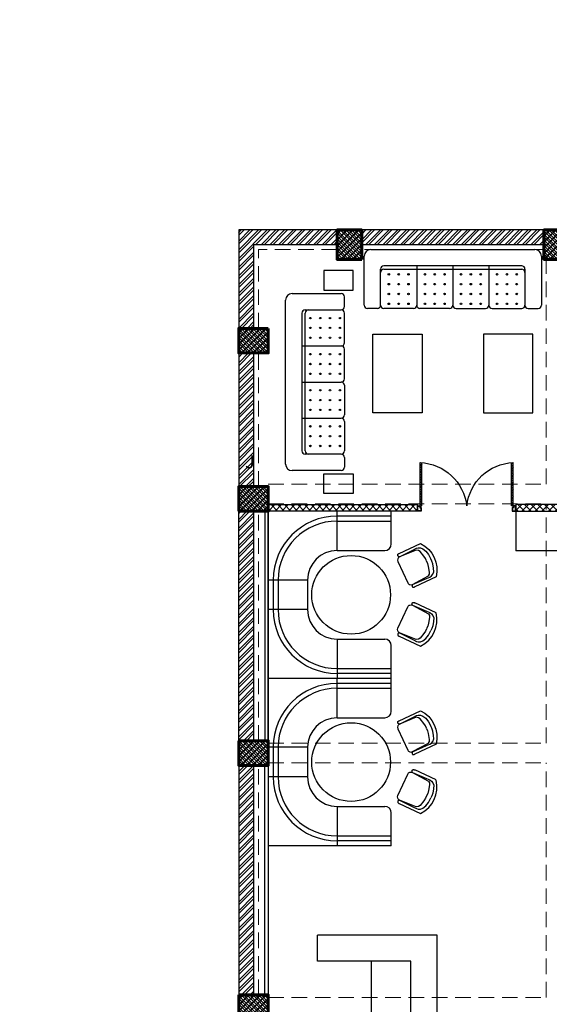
# Model space of a CAD drawing. Header units: inches. Extents: x 113025 to 158499, y 12149 to 30915.
# Tile 125 of 167: x 124551 to 124874, y 29021 to 29621. Entities that reach past the tile are written whole.
import ezdxf

# ---------------------------------------------------------------- set-up
doc = ezdxf.new("R2010")
doc.units = ezdxf.units.IN
doc.header["$MEASUREMENT"] = 0
doc.linetypes.add('HIDDEN', pattern=[0.375, 0.25, -0.125])
doc.layers.add('PD_025_TEXT', color=61, linetype='Continuous')
doc.layers.add('PD_BASE', color=8, linetype='Continuous', transparency=0.5)
for name, color, linetype, lineweight in [('PD_COLUMN', 2, 'Continuous', 60), ('PD_HATCH', 45, 'Continuous', 9), ('PP-SPRINKLER PIPE', 1, 'Continuous', 0)]:
    doc.layers.add(name, color=color, linetype=linetype, lineweight=lineweight)
doc.styles.add('style1', font='arial.ttf', dxfattribs={"height": 500})
pattern_1 = [(45, (268611.2745, 47371.9895), (-1.767766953, 1.767766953), []), (135, (268611.2745, 47371.9895), (-1.767766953, -1.767766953), [])]

# ---------------------------------------------------------------- blocks, each defined once
blk = doc.blocks.new('columns2')
at = {"layer": 'PD_HATCH'}
h = blk.add_hatch(dxfattribs=at)
h.set_pattern_fill('ANSI37', color=256, scale=20)
h.paths.add_polyline_path([(387, -250), (387, -268), (369, -268), (369, -250)])
h.paths.add_polyline_path([(18, 0), (18, -15), (0, -15), (0, 0)])
h.paths.add_polyline_path([(18, -828), (18, -813), (0, -813), (0, -828)])
h.paths.add_polyline_path([(201, -870), (186, -870), (186, -888), (201, -888)])
h.paths.add_polyline_path([(570, -870), (555, -870), (555, -888), (570, -888)])
h.paths.add_polyline_path([(754.5, -870), (739.5, -870), (739.5, -888), (754.5, -888)])
h.paths.add_polyline_path([(934.5, -870), (919.5, -870), (919.5, -888), (934.5, -888)])
h.paths.add_polyline_path([(385.5, -870), (370.5, -870), (370.5, -888), (385.5, -888)])
h.paths.add_polyline_path([(201, 42), (186, 42), (186, 60), (201, 60)])
h.paths.add_polyline_path([(387, -578), (387, -560), (369, -560), (369, -578)])
h.paths.add_polyline_path([(1116, -731.5), (1116, -716.5), (1098, -716.5), (1098, -731.5)])
h.paths.add_polyline_path([(1116, -111.5), (1116, -96.5), (1098, -96.5), (1098, -111.5)])
h.paths.add_polyline_path([(1116, -561.5), (1116, -576.5), (1098, -576.5), (1098, -561.5)])
h.paths.add_polyline_path([(1116, -251.5), (1116, -266.5), (1098, -266.5), (1098, -251.5)])
h.paths.add_polyline_path([(0, -731.5), (0, -716.5), (18, -716.5), (18, -731.5)])
h.paths.add_polyline_path([(0, -111.5), (0, -96.5), (18, -96.5), (18, -111.5)])
h.paths.add_polyline_path([(0, -406.5), (0, -421.5), (18, -421.5), (18, -406.5)])
h.paths.add_polyline_path([(0, -561.5), (0, -576.5), (18, -576.5), (18, -561.5)])
h.paths.add_polyline_path([(0, -251.5), (0, -266.5), (18, -266.5), (18, -251.5)])
h.paths.add_polyline_path([(993, -111.5), (993, -99.5), (984, -99.5), (984, -111.5)])
h.paths.add_polyline_path([(993, -189.5), (993, -201.5), (984, -201.5), (984, -189.5)])
h.paths.add_polyline_path([(903, -111.5), (903, -99.5), (912, -99.5), (912, -111.5)])
h.paths.add_polyline_path([(903, -189.5), (903, -201.5), (912, -201.5), (912, -189.5)])
h.paths.add_polyline_path([(75, -870), (60, -870), (60, -888), (75, -888)])
h.paths.add_polyline_path([(1116, -870), (1101, -870), (1101, -888), (1116, -888)])
h.paths.add_polyline_path([(75, 42), (60, 42), (60, 60), (75, 60)])
h.paths.add_polyline_path([(570, 42), (555, 42), (555, 60), (570, 60)])
h.paths.add_polyline_path([(754.5, 42), (739.5, 42), (739.5, 60), (754.5, 60)])
h.paths.add_polyline_path([(934.5, 42), (919.5, 42), (919.5, 60), (934.5, 60)])
h.paths.add_polyline_path([(385.5, 42), (370.5, 42), (370.5, 60), (385.5, 60)])
h.paths.add_polyline_path([(1116, 42), (1101, 42), (1101, 60), (1116, 60)])
h.paths.add_polyline_path([(738, -250), (738, -268), (756, -268), (756, -250)])
h.paths.add_polyline_path([(756, -578), (756, -560), (738, -560), (738, -578)])
at = {"layer": 'PD_COLUMN'}
for points in [[(75, 42), (60, 42), (60, 60), (75, 60)], [(201, 42), (186, 42), (186, 60), (201, 60)], [(18, 0), (18, -15), (0, -15), (0, 0)], [(0, -111.5), (0, -96.5), (18, -96.5), (18, -111.5)], [(0, -251.5), (0, -266.5), (18, -266.5), (18, -251.5)], [(0, -406.5), (0, -421.5), (18, -421.5), (18, -406.5)]]:
    blk.add_lwpolyline(points, close=True, dxfattribs=at)
at = {"layer": 'PD_HATCH', "linetype": 'HIDDEN', "ltscale": 38}
for p, q in [((60, 60), (0, 60)), ((0, 0), (0, 60)), ((186, 60), (75, 60)), ((12, 0), (12, 48)), ((60, 48), (12, 48)), ((186, 48), (75, 48)), ((187.5, -95), (187.5, 42)), ((0, -96.5), (0, -15)), ((12, -96.5), (12, -15)), ((18, -95), (187.5, -95)), ((18, -107), (187.5, -107)), ((187.5, -253), (187.5, -107)), ((0, -251.5), (0, -111.5)), ((12, -251.5), (12, -111.5)), ((18, -253), (187.5, -253)), ((0, -406.5), (0, -266.5)), ((12, -406.5), (12, -266.5)), ((18, -265), (187.5, -265)), ((187.5, -408), (187.5, -265)), ((18, -408), (187.5, -408))]:
    blk.add_line(p, q, dxfattribs=at)
blk = doc.blocks.new('door')
h = blk.add_hatch()
h.set_pattern_fill('ANSI31', color=251, scale=10, style=0)
h.set_pattern_definition([(45, (10752.127, -6120.4824), (-0.883883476, 0.883883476), [])])
edge = h.paths.add_edge_path()
edge.add_arc((-14403.84, -18781.42), 31.42, 180, 182.3452)
edge.add_line((-14435.23, -18782.7), (-14403.84, -18782.7))
edge.add_line((-14403.84, -18782.7), (-14403.84, -18781.42))
edge.add_line((-14403.84, -18781.42), (-14435.26, -18781.42))
h = blk.add_hatch()
h.set_pattern_fill('ANSI31', color=251, scale=10, style=0)
h.set_pattern_definition([(45, (10752.127, -6123.4768), (-0.883883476, 0.883883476), [])])
edge = h.paths.add_edge_path()
edge.add_arc((-14403.84, -18848.7), 31.42, 177.6548, 180, ccw=False)
edge.add_line((-14435.23, -18847.41), (-14403.84, -18847.41))
edge.add_line((-14403.84, -18847.41), (-14403.84, -18848.7))
edge.add_line((-14403.84, -18848.7), (-14435.26, -18848.7))
at = {"color": 251}
for p, q in [((-14403.84, -18781.42), (-14435.26, -18781.42)), ((-14403.84, -18780.13), (-14403.84, -18782.7)), ((-14403.84, -18782.7), (-14435.23, -18782.7)), ((-14403.84, -18848.7), (-14435.26, -18848.7)), ((-14403.84, -18847.41), (-14435.23, -18847.41)), ((-14403.84, -18849.98), (-14403.84, -18847.41))]:
    blk.add_line(p, q, dxfattribs=at)
for points in [[(-14399.98, -18782.06), (-14399.98, -18779.49), (-14403.84, -18779.49), (-14403.84, -18781.42), (-14402.55, -18781.42), (-14402.55, -18782.06), (-14399.98, -18782.06)], [(-14399.98, -18848.05), (-14399.98, -18850.62), (-14403.84, -18850.62), (-14403.84, -18848.7), (-14402.55, -18848.7), (-14402.55, -18848.05), (-14399.98, -18848.05)]]:
    blk.add_lwpolyline(points, dxfattribs=at)
for points in [[(-14400.24, -18781.8), (-14400.24, -18779.74), (-14403.58, -18779.74), (-14403.58, -18781.16), (-14402.3, -18781.16), (-14402.3, -18781.8)], [(-14400.24, -18848.31), (-14400.24, -18850.37), (-14403.58, -18850.37), (-14403.58, -18848.95), (-14402.3, -18848.95), (-14402.3, -18848.31)]]:
    blk.add_lwpolyline(points, close=True, dxfattribs=at)
for centre, radius, start, end in [((-14399.51, -18779.61), 35.79, 182.88485, 263.05391), ((-14399.87, -18850.35), 35.42, 96.42582, 177.32942)]:
    blk.add_arc(centre, radius, start, end, dxfattribs=at)
blk = doc.blocks.new('A$C57124B3B')
at = {"color": 251}
for p, q in [((46, 504), (46, 109)), ((665, 109), (665, 506))]:
    blk.add_line(p, q, dxfattribs=at)
for points in [[(100, 525), (95, 530), (90, 534), (86, 537), (82, 539), (78, 541), (75, 542), (71, 542), (68, 542), (66, 541), (63, 541), (61, 540), (59, 539), (57, 538), (55, 537), (54, 535), (52, 534), (51, 532), (50, 529), (49, 526), (48, 522), (47, 516), (46, 509), (46, 506)], [(100, 525), (92, 265), (90, 207), (95, 175), (111, 140), (143, 111), (197, 86), (269, 70), (318, 65), (357, 65)], [(610, 525), (619, 265), (621, 207), (615, 175), (599, 140), (568, 111), (513, 86), (441, 70), (392, 65), (354, 65)], [(610, 525), (615, 530), (620, 534), (624, 537), (629, 539), (632, 541), (636, 542), (639, 542), (642, 542), (645, 541), (647, 541), (650, 540), (652, 539), (653, 538), (655, 537), (657, 535), (658, 534), (659, 532), (660, 529), (662, 526), (663, 522), (664, 516), (664, 509), (665, 506)]]:
    blk.add_lwpolyline(points, dxfattribs=at)
blk.add_lwpolyline([(353, 144), (310, 144), (260, 151), (165, 175), (136, 193), (116, 221), (100, 522, -0.429937), (157, 583), (553, 583, -0.429937), (610, 522), (594, 221), (575, 193), (545, 175), (450, 151), (401, 144), (357, 144)], format="xyb", dxfattribs=at)
blk.add_arc((355, 499), 498, 231.563, 308.437, dxfattribs=at)
blk = doc.blocks.new('FIXEDSEATING012')
at = {"color": 251}
for p, q in [((0, 0), (0, -102)), ((75, 0), (0, 0)), ((42, -24), (42, 0)), ((75, -3), (75, 0)), ((75, -3), (42, -3)), ((42, -6), (75, -6)), ((75, -20), (75, -3)), ((42, -24), (71, -24)), ((24, -42), (0, -42)), ((3, -42), (3, -60)), ((6, -42), (6, -60)), ((24, -42), (24, -60)), ((24, -60), (0, -60)), ((42, -78), (71, -78)), ((42, -78), (42, -102)), ((75, -102), (75, -82)), ((42, -96), (75, -96)), ((75, -102), (0, -102)), ((75, -99), (42, -99))]:
    blk.add_line(p, q, dxfattribs=at)
blk.add_circle((50.51, -51), 24, dxfattribs=at)
for centre, radius, start, end in [((42, -42), 39, 90, 180), ((42, -42), 36, 90, 180), ((42, -42), 18, 90, 180), ((71, -20), 4, 270, 0), ((42, -60), 39, 180, 270), ((42, -60), 36, 180, 270), ((42, -60), 18, 180, 270), ((71, -82), 4, 0, 90)]:
    blk.add_arc(centre, radius, start, end, dxfattribs=at)
at = {"color": 251, "extrusion": (0, 0, -1), "yscale": 0.03640297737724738, "zscale": -0.03640297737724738}
for p, xscale, rotation in [((-95.77, -16.47), 0.03640297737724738, 245), ((-95.77, -85.53), -0.03640297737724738, 295)]:
    blk.add_blockref('A$C57124B3B', p, dxfattribs=dict(at, xscale=xscale, rotation=rotation))
blk = doc.blocks.new('ghfhgfh')
at = {"color": 251}
for p, q in [((133107.64, 19586.52), (133207.64, 19586.52)), ((133103.64, 19552.52), (133103.64, 19582.52)), ((133211.64, 19582.52), (133211.64, 19552.52)), ((133211.64, 19582.52), (133211.64, 19552.52)), ((133113.64, 19552.52), (133113.64, 19574.52)), ((133199.64, 19576.52), (133115.64, 19576.52)), ((133115.64, 19574.52), (133199.64, 19574.52)), ((133135.64, 19576.52), (133135.64, 19552.52)), ((133157.64, 19576.52), (133157.64, 19552.52)), ((133179.64, 19576.52), (133179.64, 19552.52)), ((133201.64, 19574.52), (133201.64, 19552.52)), ((133111.64, 19550.52), (133105.64, 19550.52)), ((133133.64, 19550.52), (133115.64, 19550.52)), ((133155.64, 19550.52), (133137.64, 19550.52)), ((133159.64, 19550.52), (133177.64, 19550.52)), ((133181.64, 19550.52), (133199.64, 19550.52)), ((133203.64, 19550.52), (133209.64, 19550.52))]:
    blk.add_line(p, q, dxfattribs=at)
for centre in [(133118.64, 19571.38), (133124.64, 19571.38), (133130.64, 19571.38), (133140.64, 19571.38), (133146.64, 19571.38), (133152.64, 19571.38), (133162.64, 19571.38), (133168.64, 19571.38), (133174.64, 19571.38), (133184.64, 19571.38), (133190.64, 19571.38), (133196.64, 19571.38), (133118.64, 19565.38), (133124.64, 19565.38), (133130.64, 19565.38), (133140.64, 19565.38), (133146.64, 19565.38), (133152.64, 19565.38), (133162.64, 19565.38), (133168.64, 19565.38), (133174.64, 19565.38), (133184.64, 19565.38), (133190.64, 19565.38), (133196.64, 19565.38), (133118.64, 19559.38), (133124.64, 19559.38), (133130.64, 19559.38), (133140.64, 19559.38), (133146.64, 19559.38), (133152.64, 19559.38), (133162.64, 19559.38), (133168.64, 19559.38), (133174.64, 19559.38), (133184.64, 19559.38), (133190.64, 19559.38), (133196.64, 19559.38), (133118.64, 19553.38), (133124.64, 19553.38), (133130.64, 19553.38), (133140.64, 19553.38), (133146.64, 19553.38), (133152.64, 19553.38), (133162.64, 19553.38), (133168.64, 19553.38), (133174.64, 19553.38), (133184.64, 19553.38), (133190.64, 19553.38), (133196.64, 19553.38)]:
    blk.add_circle(centre, 0.442, dxfattribs=at)
for centre, radius, start, end in [((133107.64, 19582.52), 4, 90, 180), ((133207.64, 19582.52), 4, 0, 90), ((133115.64, 19574.52), 2, 90, 180), ((133115.64, 19572.52), 2, 90, 180), ((133199.64, 19574.52), 2, 0, 90), ((133199.64, 19572.52), 2, 0, 90), ((133105.64, 19552.52), 2, 180, 270), ((133111.64, 19552.52), 2, 270, 0), ((133115.64, 19552.52), 2, 180, 270), ((133133.64, 19552.52), 2, 270, 0), ((133137.64, 19552.52), 2, 180, 270), ((133155.64, 19552.52), 2, 270, 0), ((133159.64, 19552.52), 2, 180, 270), ((133177.64, 19552.52), 2, 270, 0), ((133181.64, 19552.52), 2, 180, 270), ((133199.64, 19552.52), 2, 270, 0), ((133203.64, 19552.52), 2, 180, 270), ((133209.64, 19552.52), 2, 270, 0)]:
    blk.add_arc(centre, radius, start, end, dxfattribs=at)
blk = doc.blocks.new('FIRST FLOOR AR PLAN')
at = {"layer": 'PD_BASE'}
h = blk.add_hatch(dxfattribs=at)
h.set_pattern_fill('ANSI32', color=256, scale=10)
h.set_pattern_definition([(45, (123173.841, 20768.249), (-2.65165, 2.65165), []), (45, (123175.6088, 20768.249), (-2.65165, 2.65165), [])])
h.paths.add_polyline_path([(123176.99, 20811), (123167.99, 20811), (123167.99, 20729.5), (123176.99, 20729.5)])
h.paths.add_polyline_path([(123538.49, 20663.5), (123368.99, 20663.5), (123368.99, 20654.5), (123538.49, 20654.5)])
h.paths.add_polyline_path([(123722.99, 20663.5), (123553.49, 20663.5), (123553.49, 20654.5), (123722.99, 20654.5)])
h.paths.add_polyline_path([(123176.99, 21527.5), (123167.99, 21527.5), (123167.99, 21446), (123176.99, 21446)])
h.paths.add_polyline_path([(123176.99, 21431), (123167.99, 21431), (123167.99, 21291), (123176.99, 21291)])
h.paths.add_polyline_path([(123176.99, 21276), (123167.99, 21276), (123167.99, 21136), (123176.99, 21136)])
h.paths.add_polyline_path([(123176.99, 21121), (123167.99, 21121), (123167.99, 20981), (123176.99, 20981)])
h.paths.add_polyline_path([(123176.99, 20966), (123167.99, 20966), (123167.99, 20826), (123176.99, 20826)])
h.paths.add_polyline_path([(124268.99, 21602.5), (124102.49, 21602.5), (124102.49, 21593.5), (124268.99, 21593.5)])
h.paths.add_polyline_path([(124087.49, 21602.5), (123922.49, 21602.5), (123922.49, 21593.5), (124087.49, 21593.5)])
h.paths.add_polyline_path([(123907.49, 21602.5), (123737.99, 21602.5), (123737.99, 21593.5), (123907.49, 21593.5)])
h.paths.add_polyline_path([(123722.99, 21602.5), (123553.49, 21602.5), (123553.49, 21593.5), (123722.99, 21593.5)])
h.paths.add_polyline_path([(123353.99, 21602.5), (123242.99, 21602.5), (123242.99, 21593.5), (123353.99, 21593.5)])
h.paths.add_polyline_path([(123227.99, 21602.5), (123167.99, 21602.5), (123167.99, 21542.5), (123176.99, 21542.5), (123176.99, 21593.5), (123227.99, 21593.5)])
h.paths.add_polyline_path([(123176.99, 20714.5), (123167.99, 20714.5), (123167.99, 20654.5), (123227.99, 20654.5), (123227.99, 20663.5), (123176.99, 20663.5)])
h.paths.add_polyline_path([(123353.99, 20663.5), (123242.99, 20663.5), (123242.99, 20654.5), (123353.99, 20654.5)])
h.paths.add_polyline_path([(123762.74, 20663.5), (123737.99, 20663.5), (123737.99, 20654.5), (123762.74, 20654.5)])
h.paths.add_polyline_path([(123907.49, 20663.5), (123882.74, 20663.5), (123882.74, 20654.5), (123907.49, 20654.5)])
h.paths.add_polyline_path([(123944.99, 20663.5), (123922.49, 20663.5), (123922.49, 20654.5), (123944.99, 20654.5)])
h.paths.add_polyline_path([(124087.49, 20663.5), (124064.99, 20663.5), (124064.99, 20654.5), (124087.49, 20654.5)])
h.paths.add_polyline_path([(124124.99, 20663.5), (124102.49, 20663.5), (124102.49, 20654.5), (124124.99, 20654.5)])
h.paths.add_polyline_path([(124268.99, 20663.5), (124244.99, 20663.5), (124244.99, 20654.5), (124268.99, 20654.5)])
h.paths.add_polyline_path([(124283.99, 20672.5), (124274.99, 20672.5)])
h.paths.add_polyline_path([(124283.99, 20811), (124274.99, 20811), (124274.99, 20672.5), (124283.99, 20672.5)])
h.paths.add_polyline_path([(124283.99, 20966), (124274.99, 20966), (124274.99, 20826), (124283.99, 20826)])
h.paths.add_polyline_path([(124283.99, 21276), (124274.99, 21276), (124274.99, 20981), (124283.99, 20981)])
h.paths.add_polyline_path([(124283.99, 21584.5), (124274.99, 21584.5), (124274.99, 21446), (124283.99, 21446)])
h.paths.add_polyline_path([(124265.99, 21443), (124160.99, 21443), (124160.99, 21434), (124265.99, 21434)])
h.paths.add_polyline_path([(124160.99, 21431), (124151.99, 21431), (124151.99, 21353), (124160.99, 21353)])
h.paths.add_polyline_path([(124151.99, 21443), (124079.99, 21443), (124079.99, 21434), (124151.99, 21434)])
h.paths.add_polyline_path([(124079.99, 21431), (124070.99, 21431), (124070.99, 21353), (124079.99, 21353)])
h.paths.add_polyline_path([(124070.99, 21443), (123989.99, 21443), (123989.99, 21341), (124016.99, 21341), (124016.99, 21350), (123998.99, 21350), (123998.99, 21434), (124070.99, 21434)])
h.paths.add_polyline_path([(124070.99, 21350), (124052.99, 21350), (124052.99, 21341), (124070.99, 21341)], flags=17)
h.paths.add_polyline_path([(124097.99, 21350), (124079.99, 21350), (124079.99, 21341), (124097.99, 21341)])
h.paths.add_polyline_path([(124151.99, 21350), (124133.99, 21350), (124133.99, 21341), (124151.99, 21341)])
h.paths.add_polyline_path([(124160.99, 21341), (124151.99, 21341), (124151.99, 21278), (124160.99, 21278)])
h.paths.add_polyline_path([(124283.99, 21292), (124274.99, 21292), (124274.99, 21291), (124283.99, 21291)])
h.paths.add_polyline_path([(124283.99, 21431), (124274.99, 21431), (124274.99, 21412), (124283.99, 21412)])
h.paths.add_polyline_path([(123405.74, 21593.5), (123405.74, 21602.5), (123368.99, 21602.5), (123368.99, 21593.5)])
h.paths.add_polyline_path([(123501.74, 21602.5), (123501.74, 21593.5), (123538.49, 21593.5), (123538.49, 21602.5)])
h = blk.add_hatch(dxfattribs=at)
h.set_pattern_fill('ANSI37', color=256, scale=20)
h.set_pattern_definition(pattern_1)
h.paths.add_polyline_path([(123242.99, 21602.5), (123227.99, 21602.5), (123227.99, 21584.5), (123242.99, 21584.5)])
h = blk.add_hatch(dxfattribs=at)
h.set_pattern_fill('ANSI37', color=256, scale=20)
h.set_pattern_definition(pattern_1)
h.paths.add_polyline_path([(123368.99, 21602.5), (123353.99, 21602.5), (123353.99, 21584.5), (123368.99, 21584.5)])
h = blk.add_hatch(dxfattribs=at)
h.set_pattern_fill('ANSI37', color=256, scale=20)
h.set_pattern_definition(pattern_1)
h.paths.add_polyline_path([(123167.99, 21542.5), (123167.99, 21527.5), (123185.99, 21527.5), (123185.99, 21542.5)])
h = blk.add_hatch(dxfattribs=at)
h.set_pattern_fill('ANSI37', color=256, scale=20)
h.set_pattern_definition(pattern_1)
h.paths.add_polyline_path([(123167.99, 21431), (123167.99, 21446), (123185.99, 21446), (123185.99, 21431)])
h = blk.add_hatch(dxfattribs=at)
h.set_pattern_fill('ANSI37', color=256, scale=23)
h.set_pattern_definition([(45, (-7500, 3250.0715), (-2.032931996, 2.032931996), []), (135, (-7500, 3250.0715), (-2.032931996, -2.032931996), [])])
h.paths.add_polyline_path([(123276.98, 21435), (123185.99, 21435), (123185.99, 21431), (123276.98, 21431)])
h.paths.add_polyline_path([(123426.94, 21431), (123426.94, 21435), (123336.92, 21435), (123336.92, 21431)])
h = blk.add_hatch(dxfattribs=at)
h.set_pattern_fill('ANSI37', color=256, scale=20)
h.set_pattern_definition(pattern_1)
h.paths.add_polyline_path([(123167.99, 21291), (123167.99, 21276), (123185.99, 21276), (123185.99, 21291)])
h = blk.add_hatch(dxfattribs=at)
h.set_pattern_fill('ANSI37', color=256, scale=20)
h.set_pattern_definition(pattern_1)
h.paths.add_polyline_path([(123167.99, 21136), (123167.99, 21121), (123185.99, 21121), (123185.99, 21136)])
at = {"layer": 'PD_BASE', "lineweight": 30}
for p, q in [((123405.74, 21602.5), (123167.99, 21602.5)), ((123167.99, 21602.5), (123167.99, 21446)), ((123227.99, 21593.5), (123176.99, 21593.5)), ((123176.99, 21593.5), (123176.99, 21542.5)), ((123353.99, 21593.5), (123242.99, 21593.5)), ((123176.99, 21527.5), (123176.99, 21446)), ((123167.99, 21291), (123167.99, 21431)), ((123176.99, 21431), (123176.99, 21291)), ((123167.99, 21276), (123167.99, 21136)), ((123176.99, 21276), (123176.99, 21136))]:
    blk.add_line(p, q, dxfattribs=at)
at = {"layer": 'PD_BASE'}
for p, q in [((123336.91, 21431), (123336.91, 21406.92)), ((123455.44, 21406.92), (123336.91, 21406.92)), ((123215.99, 21156.5), (123215.99, 21172.5)), ((123288.99, 21172.5), (123215.99, 21172.5)), ((123288.99, 20931), (123288.99, 21172.5)), ((123272.99, 21156.5), (123215.99, 21156.5)), ((123248.99, 20971), (123248.99, 21156.5)), ((123272.99, 20947), (123272.99, 21156.5))]:
    blk.add_line(p, q, dxfattribs=at)
for points in [[(123242.99, 21584.5), (123227.99, 21584.5), (123227.99, 21602.5), (123242.99, 21602.5)], [(123368.99, 21584.5), (123353.99, 21584.5), (123353.99, 21602.5), (123368.99, 21602.5)], [(123237.84, 21577.82), (123219.84, 21577.82), (123219.84, 21565.82), (123237.84, 21565.82)], [(123185.99, 21542.5), (123185.99, 21527.5), (123167.99, 21527.5), (123167.99, 21542.5)], [(123279.74, 21491.04), (123249.74, 21491.04), (123249.74, 21539.04), (123279.74, 21539.04)], [(123317.24, 21491.04), (123347.24, 21491.04), (123347.24, 21539.04), (123317.24, 21539.04)], [(123237.84, 21441.7), (123219.84, 21441.7), (123219.84, 21453.7), (123237.84, 21453.7)], [(123167.99, 21431), (123167.99, 21446), (123185.99, 21446), (123185.99, 21431)], [(123183.99, 21431), (123183.99, 21291), (123185.99, 21291), (123185.99, 21431)], [(123185.99, 21435), (123276.97, 21435), (123276.97, 21431), (123185.99, 21431)], [(123336.91, 21431), (123426.94, 21431), (123426.94, 21435), (123336.91, 21435)], [(123167.99, 21291), (123167.99, 21276), (123185.99, 21276), (123185.99, 21291)], [(123183.99, 21136), (123183.99, 21276), (123185.99, 21276), (123185.99, 21136)], [(123167.99, 21136), (123167.99, 21121), (123185.99, 21121), (123185.99, 21136)]]:
    blk.add_lwpolyline(points, close=True, dxfattribs=at)
for name, p in [('ghfhgfh', (-9859.15, 2004.07)), ('FIXEDSEATING012', (123185.99, 21431)), ('FIXEDSEATING012', (123185.99, 21329))]:
    blk.add_blockref(name, p, dxfattribs=at)
at = {"layer": 'PD_BASE', "rotation": 90}
blk.add_blockref('ghfhgfh', (142783.03, -111647.88), dxfattribs=at)
at = {"layer": 'PD_BASE', "ltscale": 25, "xscale": -0.842675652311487, "yscale": 0.842675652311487, "zscale": 0.842675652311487, "rotation": 89.99999999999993}
blk.add_blockref('door', (107451.95, 9296.48), dxfattribs=at)
at = {"layer": 'PD_COLUMN'}
blk.add_blockref('columns2', (123167.99, 21542.5), dxfattribs=at)
at = {"layer": 'PD_BASE', "insert": (124192.29, 21465.14), "char_height": 8, "width": 128.4952, "attachment_point": 1, "style": 'style1'}
blk.add_mtext('\\pi62.038;J', dxfattribs=at)

msp = doc.modelspace()

# ---------------------------------------------------------------- block references
at = {"layer": 'PD_025_TEXT'}
msp.add_blockref('FIRST FLOOR AR PLAN', (0, 7890.65), dxfattribs=at)

# ---------------------------------------------------------------- next in the draw order: block references
msp.add_blockref('FIRST FLOOR AR PLAN', (1516.78, 7890.65), dxfattribs=at)

# ---------------------------------------------------------------- next in the draw order: linework, layer by layer
at = {"layer": 'PP-SPRINKLER PIPE'}
msp.add_circle((124551.24, 29172.99), 1741.72, dxfattribs=at)

doc.saveas('drawing.dxf')
